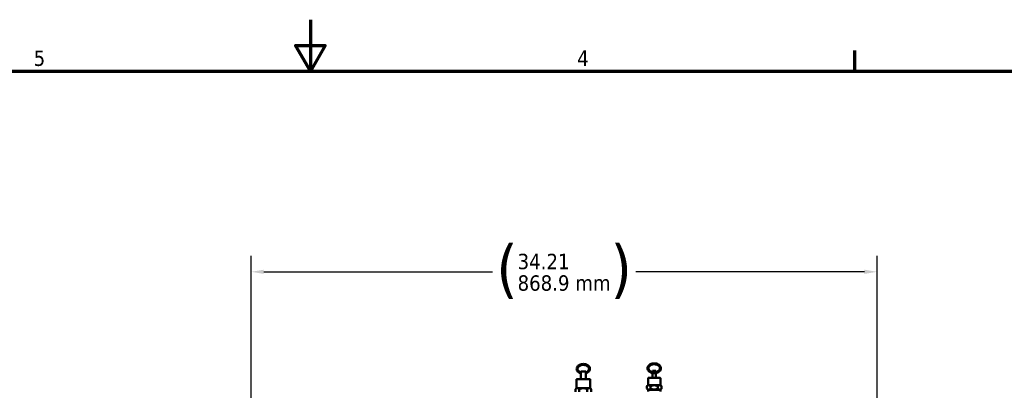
# Model space of a CAD drawing. Header units: inches. Extents: x 1 to 237, y 4 to 150.
# Tile 133 of 237: x 103 to 157, y 130 to 150. Entities that reach past the tile are written whole.
import ezdxf

# ---------------------------------------------------------------- set-up
doc = ezdxf.new("R2010")
doc.units = ezdxf.units.IN
doc.header["$LTSCALE"] = 7
doc.header["$MEASUREMENT"] = 0
for name, color, linetype, lineweight in [('Border (ANSI)', 7, 'Continuous', 70), ('Dimension (ANSI)', 7, 'Continuous', 25), ('Visible (ANSI)', 7, 'Continuous', 50), ('Visible Narrow (ANSI)', 7, 'Continuous', 35)]:
    doc.layers.add(name, color=color, linetype=linetype, lineweight=lineweight)
doc.styles.add('Dimension Text', font='tahoma.ttf')
doc.dimstyles.new('Dual Dimension', dxfattribs={"dimscale": 7, "dimtxt": 0.12, "dimasz": 0.098425, "dimexe": 0.125, "dimexo": 0.0625, "dimgap": 0.031496, "dimtad": 0, "dimtih": 1, "dimtoh": 1, "dimrnd": 1e-08, "dimzin": 4, "dimdsep": 46, "dimtxsty": 'Dimension Text', "dimcen": 0.09, "dimdle": 0.393701, "dimclrd": 256, "dimclre": 256, "dimclrt": 256, "dimadec": 0, "dimazin": 1, "dimtfac": 1, "dimtofl": 0, "dimtmove": 0, "dimatfit": 3, "dimfxl": 1, "dimtolj": 1, "dimtzin": 4, "dimlwd": -1, "dimlwe": -1, "dimarcsym": 0})

# ---------------------------------------------------------------- blocks, each defined once
blk = doc.blocks.new('Borders Default Border')
at = {"layer": 'Border (ANSI)'}
blk.add_line((21.25, 21), (21.25, 21.16), dxfattribs=at)
at = {"layer": 'Border (ANSI)', "flags": 128}
for points in [[(17, 21.4), (17, 21), (16.8845, 21.2), (17.1155, 21.2), (17, 21)], [(0.5, 1), (0.5, 21), (33.5, 21), (33.5, 1), (0.5, 1)]]:
    blk.add_lwpolyline(points, dxfattribs=at)
at = {"layer": 'Border (ANSI)', "char_height": 0.12, "attachment_point": 7, "style": 'Dimension Text'}
for s, insert in [('5', (14.8399, 21.0375)), ('4', (19.0831, 21.04))]:
    blk.add_mtext(s, dxfattribs=dict(at, insert=insert))
blk = doc.blocks.new('*D12')
at = {"layer": 'Defpoints', "color": 0, "transparency": 16777216}
for p in [(149.969, 136.042), (149.969, 121.711), (115.762, 112.943)]:
    blk.add_point(p, dxfattribs=at)
at = {"layer": 'Dimension (ANSI)', "transparency": 16777216}
for p, q in [((115.762, 113.381), (115.762, 136.917)), ((149.969, 122.149), (149.969, 136.917)), ((116.451, 136.042), (128.948, 136.042)), ((149.28, 136.042), (136.784, 136.042))]:
    blk.add_line(p, q, dxfattribs=at)
for points in [[(116.451, 136.157), (116.451, 135.927), (115.762, 136.042)], [(149.28, 136.157), (149.28, 135.927), (149.969, 136.042)]]:
    blk.add_solid(points, dxfattribs=at)
at = {"layer": 'Dimension (ANSI)', "transparency": 16777216, "insert": (132.866, 136.042), "char_height": 0.84, "attachment_point": 5, "style": 'Dimension Text'}
blk.add_mtext('\\A1;{\\H3.0x;(}\\S34.21^ 868.9 mm;{\\H3.0x;)}', dxfattribs=at)

msp = doc.modelspace()

# ---------------------------------------------------------------- linework, layer by layer
at = {"layer": 'Visible (ANSI)'}
for p, q in [((134.055, 130.596), (133.775, 130.596)), ((133.775, 130.54), (133.775, 130.596)), ((133.775, 130.186), (133.775, 130.51)), ((134.055, 130.54), (134.055, 130.596)), ((134.055, 130.186), (134.055, 130.51)), ((137.455, 129.859), (137.455, 130.229)), ((138.095, 130.259), (137.485, 130.259)), ((137.883, 130.629), (137.696, 130.629)), ((137.696, 130.589), (137.696, 130.629)), ((137.696, 130.259), (137.696, 130.489)), ((137.883, 130.589), (137.883, 130.629)), ((137.883, 130.259), (137.883, 130.489)), ((138.125, 129.859), (138.125, 130.229)), ((133.54, 129.691), (133.482, 129.633)), ((133.54, 129.691), (133.54, 130.156)), ((133.54, 129.691), (133.59, 129.691)), ((133.57, 130.186), (134.26, 130.186)), ((133.59, 129.691), (133.915, 129.691)), ((133.915, 129.691), (134.239, 129.691)), ((134.239, 129.691), (134.29, 129.691)), ((134.29, 129.691), (134.29, 130.156)), ((134.29, 129.691), (134.348, 129.633)), ((137.455, 129.859), (137.392, 129.796)), ((137.392, 129.671), (137.392, 129.796)), ((137.455, 129.609), (137.392, 129.671)), ((138.125, 129.859), (137.455, 129.859)), ((137.591, 129.671), (137.591, 129.796)), ((137.988, 129.671), (137.988, 129.796)), ((138.125, 129.859), (138.187, 129.796)), ((138.125, 129.609), (138.187, 129.671)), ((138.187, 129.671), (138.187, 129.796)), ((133.482, 129.633), (133.482, 129.499)), ((133.698, 129.633), (133.698, 129.499)), ((134.131, 129.633), (134.131, 129.499)), ((134.348, 129.633), (134.348, 129.499)), ((138.125, 129.609), (137.455, 129.609)), ((137.455, 129.514), (137.455, 129.609)), ((138.125, 129.514), (138.125, 129.609))]:
    msp.add_line(p, q, dxfattribs=at)
for centre, start, end in [((137.485, 130.229), 90, 180), ((138.095, 130.229), 0, 90), ((133.57, 130.156), 90, 180), ((134.26, 130.156), 0, 90)]:
    msp.add_arc(centre, 0.03, start, end, dxfattribs=at)
for points, knots in [([(134.055, 130.501), (134.09, 130.511), (134.124, 130.526), (134.183, 130.564), (134.209, 130.586), (134.249, 130.636), (134.264, 130.663), (134.28, 130.718), (134.282, 130.747), (134.274, 130.802), (134.264, 130.829), (134.233, 130.88), (134.212, 130.903), (134.16, 130.945), (134.129, 130.963), (134.061, 130.991), (134.024, 131.001), (133.947, 131.012), (133.908, 131.013), (133.83, 131.006), (133.792, 130.998), (133.721, 130.973), (133.688, 130.957), (133.632, 130.917), (133.608, 130.893), (133.572, 130.842), (133.56, 130.814), (133.548, 130.758), (133.548, 130.73), (133.561, 130.675), (133.573, 130.649), (133.607, 130.6), (133.63, 130.577), (133.686, 130.537), (133.718, 130.52), (133.76, 130.505), (133.767, 130.503), (133.775, 130.501)], [1.972115, 1.972115, 1.972115, 1.972115, 2.296376, 2.296376, 2.622871, 2.622871, 2.941304, 2.941304, 3.245602, 3.245602, 3.546965, 3.546965, 3.860487, 3.860487, 4.184953, 4.184953, 4.512793, 4.512793, 4.840846, 4.840846, 5.168871, 5.168871, 5.496872, 5.496872, 5.822568, 5.822568, 6.138586, 6.138586, 6.440999, 6.440999, 6.743817, 6.743817, 7.059835, 7.059835, 7.385376, 7.385376, 7.452663, 7.452663, 7.452663, 7.452663]), ([(134.055, 130.553), (134.084, 130.563), (134.111, 130.576), (134.158, 130.608), (134.178, 130.626), (134.208, 130.665), (134.219, 130.687), (134.231, 130.732), (134.231, 130.755), (134.221, 130.802), (134.21, 130.825), (134.177, 130.867), (134.157, 130.885), (134.108, 130.917), (134.08, 130.93), (134.02, 130.95), (133.987, 130.957), (133.921, 130.963), (133.887, 130.962), (133.822, 130.953), (133.79, 130.945), (133.732, 130.923), (133.706, 130.908), (133.661, 130.875), (133.642, 130.856), (133.615, 130.815), (133.606, 130.793), (133.598, 130.748), (133.599, 130.724), (133.614, 130.678), (133.627, 130.655), (133.663, 130.615), (133.685, 130.597), (133.73, 130.571), (133.752, 130.561), (133.775, 130.553)], [2.021466, 2.021466, 2.021466, 2.021466, 2.325759, 2.325759, 2.638156, 2.638156, 2.959168, 2.959168, 3.301208, 3.301208, 3.644663, 3.644663, 3.965693, 3.965693, 4.277997, 4.277997, 4.589068, 4.589068, 4.900377, 4.900377, 5.211637, 5.211637, 5.522731, 5.522731, 5.835882, 5.835882, 6.159853, 6.159853, 6.505297, 6.505297, 6.844654, 6.844654, 7.163117, 7.163117, 7.403312, 7.403312, 7.403312, 7.403312]), ([(137.425, 130.779), (137.425, 130.807), (137.431, 130.834), (137.454, 130.887), (137.471, 130.912), (137.516, 130.957), (137.544, 130.977), (137.607, 131.011), (137.642, 131.024), (137.717, 131.041), (137.756, 131.045), (137.834, 131.044), (137.873, 131.039), (137.947, 131.02), (137.982, 131.007), (138.044, 130.972), (138.072, 130.95), (138.116, 130.902), (138.132, 130.876), (138.152, 130.821), (138.156, 130.792), (138.152, 130.736), (138.144, 130.709), (138.117, 130.658), (138.098, 130.633), (138.049, 130.59), (138.02, 130.571), (137.954, 130.54), (137.918, 130.529), (137.842, 130.515), (137.802, 130.512), (137.724, 130.516), (137.686, 130.523), (137.613, 130.545), (137.579, 130.56), (137.52, 130.597), (137.494, 130.62), (137.455, 130.67), (137.44, 130.697), (137.427, 130.743), (137.425, 130.761), (137.425, 130.779)], [0, 0, 0, 0, 0.300189, 0.300189, 0.608759, 0.608759, 0.930368, 0.930368, 1.257651, 1.257651, 1.585735, 1.585735, 1.913739, 1.913739, 2.241823, 2.241823, 2.568866, 2.568866, 2.889294, 2.889294, 3.19571, 3.19571, 3.496222, 3.496222, 3.807355, 3.807355, 4.130582, 4.130582, 4.45821, 4.45821, 4.786282, 4.786282, 5.114293, 5.114293, 5.442354, 5.442354, 5.768797, 5.768797, 6.087059, 6.087059, 6.283185, 6.283185, 6.283185, 6.283185]), ([(137.475, 130.779), (137.475, 130.803), (137.481, 130.827), (137.504, 130.871), (137.52, 130.892), (137.562, 130.929), (137.587, 130.945), (137.642, 130.97), (137.673, 130.98), (137.737, 130.993), (137.771, 130.995), (137.838, 130.993), (137.871, 130.988), (137.933, 130.972), (137.962, 130.96), (138.014, 130.932), (138.036, 130.914), (138.072, 130.877), (138.085, 130.856), (138.103, 130.812), (138.106, 130.789), (138.102, 130.743), (138.094, 130.719), (138.067, 130.675), (138.049, 130.655), (138.005, 130.62), (137.979, 130.605), (137.921, 130.582), (137.89, 130.573), (137.824, 130.564), (137.79, 130.562), (137.724, 130.567), (137.691, 130.573), (137.63, 130.592), (137.602, 130.605), (137.553, 130.635), (137.533, 130.653), (137.5, 130.692), (137.488, 130.713), (137.477, 130.749), (137.475, 130.764), (137.475, 130.779)], [0, 0, 0, 0, 0.348679, 0.348679, 0.678935, 0.678935, 0.993699, 0.993699, 1.304931, 1.304931, 1.616119, 1.616119, 1.927462, 1.927462, 2.238568, 2.238568, 2.550202, 2.550202, 2.867546, 2.867546, 3.203164, 3.203164, 3.551002, 3.551002, 3.877238, 3.877238, 4.19081, 4.19081, 4.501929, 4.501929, 4.81317, 4.81317, 5.124491, 5.124491, 5.435567, 5.435567, 5.747633, 5.747633, 6.06717, 6.06717, 6.283185, 6.283185, 6.283185, 6.283185]), ([(133.775, 130.54), (133.775, 130.54), (133.775, 130.539), (133.775, 130.535), (133.775, 130.531), (133.775, 130.524), (133.775, 130.521), (133.775, 130.516), (133.775, 130.514), (133.775, 130.512), (133.775, 130.511), (133.775, 130.51)], [0.32210899, 0.32210899, 0.32210899, 0.32210899, 0.32782372, 0.32782372, 0.35599355, 0.35599355, 0.38133287, 0.38133287, 0.39673888, 0.39673888, 0.40402794, 0.40402794, 0.40402794, 0.40402794]), ([(134.055, 130.51), (134.055, 130.512), (134.055, 130.513), (134.055, 130.518), (134.055, 130.521), (134.055, 130.528), (134.055, 130.531), (134.055, 130.536), (134.055, 130.538), (134.055, 130.54)], [0.42000861, 0.42000861, 0.42000861, 0.42000861, 0.43582361, 0.43582361, 0.45977735, 0.45977735, 0.48547921, 0.48547921, 0.5019449, 0.5019449, 0.5019449, 0.5019449]), ([(137.696, 130.589), (137.696, 130.589), (137.697, 130.587), (137.699, 130.582), (137.701, 130.578), (137.705, 130.57), (137.707, 130.564), (137.71, 130.552), (137.711, 130.545), (137.711, 130.539)], [0.1959354, 0.1959354, 0.1959354, 0.1959354, 0.2448279, 0.2448279, 0.2937205, 0.2937205, 0.3427956, 0.3427956, 0.3918707, 0.3918707, 0.3918707, 0.3918707]), ([(137.711, 130.539), (137.711, 130.532), (137.71, 130.525), (137.707, 130.513), (137.705, 130.508), (137.701, 130.499), (137.699, 130.495), (137.697, 130.49), (137.696, 130.489), (137.696, 130.489)], [-0.3918707, -0.3918707, -0.3918707, -0.3918707, -0.3427956, -0.3427956, -0.2937205, -0.2937205, -0.2448279, -0.2448279, -0.1959354, -0.1959354, -0.1959354, -0.1959354]), ([(137.883, 130.489), (137.883, 130.489), (137.882, 130.49), (137.88, 130.495), (137.878, 130.499), (137.874, 130.508), (137.872, 130.513), (137.87, 130.525), (137.869, 130.532), (137.869, 130.545), (137.87, 130.552), (137.872, 130.564), (137.874, 130.57), (137.878, 130.578), (137.88, 130.582), (137.882, 130.587), (137.883, 130.589), (137.883, 130.589)], [-0.5878061, -0.5878061, -0.5878061, -0.5878061, -0.5389135, -0.5389135, -0.4900209, -0.4900209, -0.4409458, -0.4409458, -0.3918707, -0.3918707, -0.3427956, -0.3427956, -0.2937205, -0.2937205, -0.2448279, -0.2448279, -0.1959354, -0.1959354, -0.1959354, -0.1959354])]:
    msp.add_open_spline(points, degree=3, knots=knots, dxfattribs=at)
for points, weights in [([(133.59, 129.691), (133.54, 129.691), (133.482, 129.633)], [1, 1.0379548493, 1]), ([(133.698, 129.633), (133.64, 129.691), (133.59, 129.691)], [1, 1.0379548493, 1]), ([(133.915, 129.691), (133.814, 129.691), (133.698, 129.633)], [1, 1.0379548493, 1]), ([(134.131, 129.633), (134.015, 129.691), (133.915, 129.691)], [1, 1.0379548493, 1]), ([(134.239, 129.691), (134.189, 129.691), (134.131, 129.633)], [1, 1.0379548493, 1]), ([(134.348, 129.633), (134.29, 129.691), (134.239, 129.691)], [1, 1.0379548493, 1]), ([(137.591, 129.796), (137.492, 129.896), (137.392, 129.796)], [1.29460609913, 1.49488235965, 1.29460609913]), ([(137.591, 129.671), (137.492, 129.571), (137.392, 129.671)], [1.35649527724, 1.56634582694, 1.35649527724]), ([(137.988, 129.796), (137.79, 129.896), (137.591, 129.796)], [1.29460609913, 1.49488235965, 1.29460609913]), ([(137.988, 129.671), (137.79, 129.571), (137.591, 129.671)], [1.35649527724, 1.56634582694, 1.35649527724]), ([(138.187, 129.796), (138.088, 129.896), (137.988, 129.796)], [1.29460609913, 1.49488235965, 1.29460609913]), ([(138.187, 129.671), (138.088, 129.571), (137.988, 129.671)], [1.35649527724, 1.56634582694, 1.35649527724])]:
    msp.add_rational_spline(points, weights, degree=2, dxfattribs=at)
at = {"layer": 'Visible Narrow (ANSI)'}
for p, q in [((138.125, 130.229), (137.455, 130.229)), ((134.29, 130.156), (133.54, 130.156))]:
    msp.add_line(p, q, dxfattribs=at)

# ---------------------------------------------------------------- block references
at = {"xscale": 7, "yscale": 7, "zscale": 7}
msp.add_blockref('Borders Default Border', (0, 0), dxfattribs=at)

# ---------------------------------------------------------------- dimensions: what is measured, and where the dimension line sits
at = {"layer": 'Dimension (ANSI)'}
dim = msp.add_linear_dim(base=(149.969, 136.042), p1=(115.762, 112.943), p2=(149.969, 121.711), angle=180, text='{\\H3.0x;(}\\S<>^ 868.9 mm;{\\H3.0x;)}', dimstyle='Dual Dimension', override={"dimgap": 0.031496, "dimtih": 0, "dimtoh": 0, "dimdec": 2, "dimpost": '\\X', "dimtol": 0, "dimlim": 0, "dimtp": 0, "dimtm": 0, "dimtdec": 2, "dimatfit": 1}, dxfattribs=at)
dim.commit()
dim.dimension.update_dxf_attribs({"geometry": '*D12', "text_midpoint": (132.866, 136.042), "dimtype": 160})

doc.saveas('drawing.dxf')
